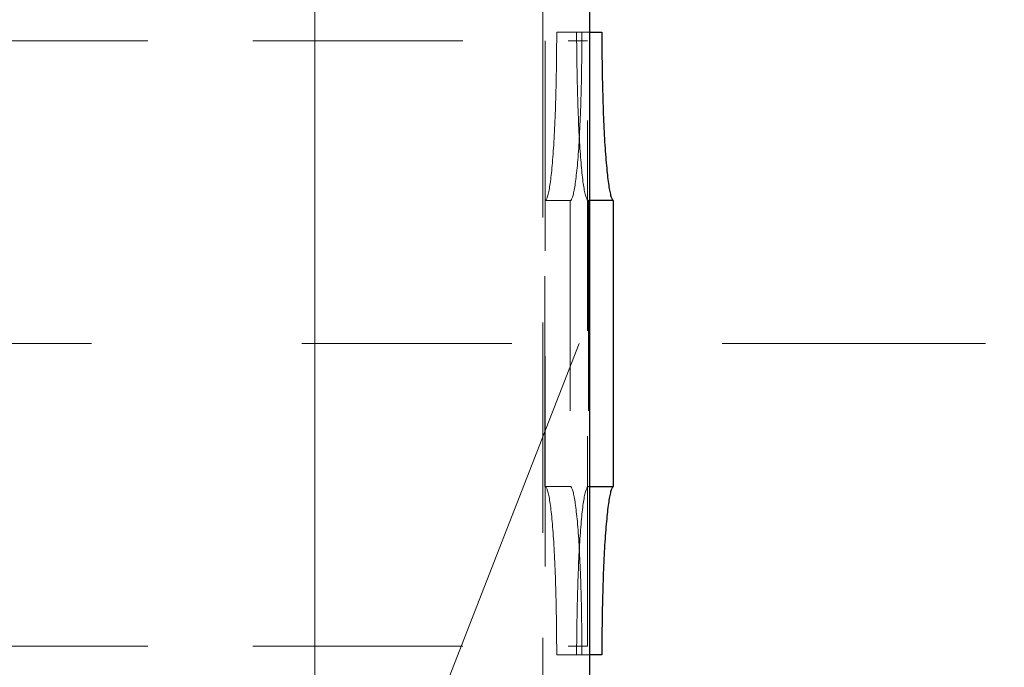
# Model space of a CAD drawing. Header units: millimetres. Extents: x -853 to -247, y 10927 to 11422.
# Tile 35 of 59: x -613.06 to -601.35, y 11120.85 to 11128.55. Entities that reach past the tile are written whole.
import ezdxf

# ---------------------------------------------------------------- set-up
doc = ezdxf.new("R2010")
doc.units = ezdxf.units.MM
doc.header["$LTSCALE"] = 10
doc.linetypes.add('HIDDEN', pattern=[0.375, 0.25, -0.125])
doc.linetypes.add('MITTE', pattern=[2, 1.25, -0.25, 0.25, -0.25])
doc.layers.get('Defpoints').update_dxf_attribs({"color": 1})
for name, color, linetype, lineweight in [('PS_DIM', 4, 'Continuous', 13), ('PS_Hidden', 2, 'HIDDEN', 9), ('PS_Mid', 5, 'MITTE', 15), ('PS_Pos', 1, 'Continuous', 15), ('PS_Shape', 161, 'Continuous', 30), ('PS_SOLID', 7, 'Continuous', 30)]:
    doc.layers.add(name, color=color, linetype=linetype, lineweight=lineweight)
doc.styles.add('simplex', font='simplex.shx', dxfattribs={"width": 0.75})
doc.dimstyles.new('1_10_PRZ', dxfattribs={"dimtxt": 2, "dimasz": 1, "dimexe": 2, "dimexo": 5, "dimgap": 1, "dimtad": 1, "dimdec": 0, "dimlfac": 10, "dimtxsty": 'simplex', "dimblk": 'dimznak', "dimcen": 2, "dimse1": 1, "dimse2": 1, "dimclrt": 3, "dimadec": 1, "dimazin": 0, "dimtfac": 1, "dimtdec": 0, "dimtix": 1, "dimtmove": 2, "dimatfit": 3, "dimldrblk": 'dim-grot', "dimfxl": 1, "dimarcsym": 0})

# ---------------------------------------------------------------- blocks, each defined once
blk = doc.blocks.new('dimznak')
at = {"color": 0}
for points in [[(0, 2), (0, -2)], [(-2, 0), (2, 0)]]:
    blk.add_lwpolyline(points, dxfattribs=at)
at = {"color": 2}
blk.add_lwpolyline([(1, 1), (-1, -1)], dxfattribs=at)
blk = doc.blocks.new('*D89')
at = {"layer": 'Defpoints', "color": 0, "transparency": 16777216}
for p in [(-606.277, 11120.703), (-598.133, 11120.703), (-606.277, 10976.703)]:
    blk.add_point(p, dxfattribs=at)
at = {"layer": 'PS_DIM', "color": 0, "lineweight": -2, "transparency": 16777216}
blk.add_line((-598.133, 10977.703), (-598.133, 11119.703), dxfattribs=at)
for p, rotation in [((-598.133, 11120.703), 90), ((-598.133, 10976.703), 270)]:
    blk.add_blockref('dimznak', p, dxfattribs=dict(at, rotation=rotation))
at = {"layer": 'PS_DIM', "color": 3, "transparency": 16777216, "insert": (-600.133, 11048.703), "char_height": 2, "attachment_point": 5, "rotation": 90, "style": 'simplex'}
blk.add_mtext('1440', dxfattribs=at)
blk = doc.blocks.new('dim-grot')
blk.add_hatch(color=256).paths.add_polyline_path([(0, 0), (-2, 0.5), (-2, -0.5)])
blk.add_lwpolyline([(0, 0), (-2, 0.5), (-2, -0.5), (0, 0)])
blk = doc.blocks.new('*D90')
at = {"layer": 'Defpoints', "color": 0, "transparency": 16777216}
for p in [(-606.133, 11121.003), (-598.133, 11121.003), (-606.277, 11120.703)]:
    blk.add_point(p, dxfattribs=at)
at = {"layer": 'PS_DIM', "color": 0, "lineweight": -2, "transparency": 16777216}
for p, q in [((-598.133, 11122.003), (-598.133, 11123.003)), ((-598.133, 11120.703), (-598.133, 11121.003)), ((-598.133, 11119.703), (-598.133, 11118.703))]:
    blk.add_line(p, q, dxfattribs=at)
for p, rotation in [((-598.133, 11121.003), 270), ((-598.133, 11120.703), 90)]:
    blk.add_blockref('dimznak', p, dxfattribs=dict(at, rotation=rotation))
at = {"layer": 'PS_DIM', "color": 3, "transparency": 16777216, "insert": (-600.133, 11119.557), "char_height": 2, "attachment_point": 5, "rotation": 90, "style": 'simplex'}
blk.add_mtext('3', dxfattribs=at)
blk = doc.blocks.new('*D91')
at = {"layer": 'Defpoints', "color": 0, "transparency": 16777216}
for p in [(-606.133, 11128.403), (-598.133, 11128.403), (-606.133, 11121.003)]:
    blk.add_point(p, dxfattribs=at)
at = {"layer": 'PS_DIM', "color": 0, "lineweight": -2, "transparency": 16777216}
blk.add_line((-598.133, 11122.003), (-598.133, 11127.403), dxfattribs=at)
for p, rotation in [((-598.133, 11128.403), 90), ((-598.133, 11121.003), 270)]:
    blk.add_blockref('dimznak', p, dxfattribs=dict(at, rotation=rotation))
at = {"layer": 'PS_DIM', "color": 3, "transparency": 16777216, "insert": (-600.133, 11124.703), "char_height": 2, "attachment_point": 5, "rotation": 90, "style": 'simplex'}
blk.add_mtext('74', dxfattribs=at)
blk = doc.blocks.new('*D92')
at = {"layer": 'Defpoints', "color": 0, "transparency": 16777216}
for p in [(-606.277, 11128.703), (-598.133, 11128.703), (-606.133, 11128.403)]:
    blk.add_point(p, dxfattribs=at)
at = {"layer": 'PS_DIM', "color": 0, "lineweight": -2, "transparency": 16777216}
for p, q in [((-598.133, 11129.703), (-598.133, 11130.703)), ((-598.133, 11128.403), (-598.133, 11128.703)), ((-598.133, 11127.403), (-598.133, 11126.403))]:
    blk.add_line(p, q, dxfattribs=at)
for p, rotation in [((-598.133, 11128.703), 270), ((-598.133, 11128.403), 90)]:
    blk.add_blockref('dimznak', p, dxfattribs=dict(at, rotation=rotation))
at = {"layer": 'PS_DIM', "color": 3, "transparency": 16777216, "insert": (-600.133, 11130.314), "char_height": 2, "attachment_point": 5, "rotation": 90, "style": 'simplex'}
blk.add_mtext('3', dxfattribs=at)
blk = doc.blocks.new('*D93')
at = {"layer": 'Defpoints', "color": 0, "transparency": 16777216}
for p in [(-607.275, 11148.403), (-598.133, 11148.403), (-606.277, 11128.703)]:
    blk.add_point(p, dxfattribs=at)
at = {"layer": 'PS_DIM', "color": 0, "lineweight": -2, "transparency": 16777216}
blk.add_line((-598.133, 11129.703), (-598.133, 11147.403), dxfattribs=at)
for p, rotation in [((-598.133, 11148.403), 90), ((-598.133, 11128.703), 270)]:
    blk.add_blockref('dimznak', p, dxfattribs=dict(at, rotation=rotation))
at = {"layer": 'PS_DIM', "color": 3, "transparency": 16777216, "insert": (-600.133, 11138.553), "char_height": 2, "attachment_point": 5, "rotation": 90, "style": 'simplex'}
blk.add_mtext('197', dxfattribs=at)
blk = doc.blocks.new('*D95')
at = {"layer": 'Defpoints', "color": 0, "transparency": 16777216}
for p in [(-607.558, 11148.703), (-592.796, 11148.703), (-607.558, 10948.703)]:
    blk.add_point(p, dxfattribs=at)
at = {"layer": 'PS_DIM', "color": 0, "lineweight": -2, "transparency": 16777216}
blk.add_line((-592.796, 10949.703), (-592.796, 11147.703), dxfattribs=at)
for p, rotation in [((-592.796, 11148.703), 90), ((-592.796, 10948.703), 270)]:
    blk.add_blockref('dimznak', p, dxfattribs=dict(at, rotation=rotation))
at = {"layer": 'PS_DIM', "color": 3, "transparency": 16777216, "insert": (-594.796, 11048.703), "char_height": 2, "attachment_point": 5, "rotation": 90, "style": 'simplex'}
blk.add_mtext('2000', dxfattribs=at)
blk = doc.blocks.new('*X234')
at = {"layer": 'PS_Hidden', "color": 2, "linetype": 'HIDDEN'}
for p, q in [((-606.836, 11128.703), (-606.836, 11120.703)), ((-606.67, 11128.403), (-606.67, 11128.352)), ((-606.67, 11128.403), (-606.433, 11128.403)), ((-606.433, 11128.403), (-606.277, 11128.403)), ((-606.433, 11128.352), (-606.433, 11128.403)), ((-606.433, 11128.403), (-606.433, 11128.403)), ((-606.371, 11128.352), (-606.371, 11128.403)), ((-779.036, 11128.303), (-606.305, 11128.303)), ((-606.808, 11128.303), (-606.808, 11121.103)), ((-606.67, 11128.302), (-606.671, 11128.251)), ((-606.67, 11128.352), (-606.67, 11128.302)), ((-606.433, 11128.302), (-606.433, 11128.352)), ((-606.432, 11128.251), (-606.433, 11128.302)), ((-606.371, 11128.302), (-606.371, 11128.352)), ((-606.371, 11128.251), (-606.371, 11128.302)), ((-606.305, 11121.103), (-606.305, 11128.303)), ((-606.671, 11128.15), (-606.672, 11128.1)), ((-606.671, 11128.251), (-606.671, 11128.201)), ((-606.671, 11128.201), (-606.671, 11128.15)), ((-606.432, 11128.201), (-606.432, 11128.251)), ((-606.432, 11128.15), (-606.432, 11128.201)), ((-606.431, 11128.1), (-606.432, 11128.15)), ((-606.372, 11128.201), (-606.371, 11128.251)), ((-606.372, 11128.15), (-606.372, 11128.201)), ((-606.372, 11128.1), (-606.372, 11128.15)), ((-606.672, 11128.05), (-606.673, 11128)), ((-606.672, 11128.1), (-606.672, 11128.05)), ((-606.431, 11128.05), (-606.431, 11128.1)), ((-606.43, 11128), (-606.431, 11128.05)), ((-606.374, 11128), (-606.373, 11128.05)), ((-606.373, 11128.05), (-606.372, 11128.1)), ((-606.674, 11127.951), (-606.675, 11127.902)), ((-606.673, 11128), (-606.674, 11127.951)), ((-606.429, 11127.951), (-606.43, 11128)), ((-606.428, 11127.902), (-606.429, 11127.951)), ((-606.375, 11127.902), (-606.374, 11127.951)), ((-606.374, 11127.951), (-606.374, 11128)), ((-606.677, 11127.804), (-606.678, 11127.756)), ((-606.676, 11127.853), (-606.677, 11127.804)), ((-606.675, 11127.902), (-606.676, 11127.853)), ((-606.427, 11127.853), (-606.428, 11127.902)), ((-606.426, 11127.804), (-606.427, 11127.853)), ((-606.425, 11127.756), (-606.426, 11127.804)), ((-606.378, 11127.756), (-606.377, 11127.804)), ((-606.377, 11127.804), (-606.376, 11127.853)), ((-606.376, 11127.853), (-606.375, 11127.902)), ((-606.679, 11127.708), (-606.68, 11127.661)), ((-606.678, 11127.756), (-606.679, 11127.708)), ((-606.424, 11127.708), (-606.425, 11127.756)), ((-606.423, 11127.661), (-606.424, 11127.708)), ((-606.381, 11127.661), (-606.38, 11127.708)), ((-606.38, 11127.708), (-606.378, 11127.756)), ((-606.683, 11127.568), (-606.684, 11127.522)), ((-606.681, 11127.614), (-606.683, 11127.568)), ((-606.68, 11127.661), (-606.681, 11127.614)), ((-606.421, 11127.614), (-606.423, 11127.661)), ((-606.42, 11127.568), (-606.421, 11127.614)), ((-606.418, 11127.522), (-606.42, 11127.568)), ((-606.385, 11127.522), (-606.384, 11127.568)), ((-606.384, 11127.568), (-606.382, 11127.614)), ((-606.382, 11127.614), (-606.381, 11127.661)), ((-606.686, 11127.477), (-606.688, 11127.432)), ((-606.684, 11127.522), (-606.686, 11127.477)), ((-606.417, 11127.477), (-606.418, 11127.522)), ((-606.415, 11127.432), (-606.417, 11127.477)), ((-606.388, 11127.432), (-606.387, 11127.477)), ((-606.387, 11127.477), (-606.385, 11127.522)), ((-606.691, 11127.345), (-606.693, 11127.302)), ((-606.689, 11127.388), (-606.691, 11127.345)), ((-606.688, 11127.432), (-606.689, 11127.388)), ((-606.413, 11127.388), (-606.415, 11127.432)), ((-606.412, 11127.345), (-606.413, 11127.388)), ((-606.41, 11127.302), (-606.412, 11127.345)), ((-606.394, 11127.302), (-606.392, 11127.345)), ((-606.392, 11127.345), (-606.39, 11127.388)), ((-606.39, 11127.388), (-606.388, 11127.432)), ((-606.697, 11127.219), (-606.699, 11127.179)), ((-606.695, 11127.26), (-606.697, 11127.219)), ((-606.693, 11127.302), (-606.695, 11127.26)), ((-606.408, 11127.26), (-606.41, 11127.302)), ((-606.406, 11127.219), (-606.408, 11127.26)), ((-606.404, 11127.179), (-606.406, 11127.219)), ((-606.4, 11127.179), (-606.398, 11127.219)), ((-606.398, 11127.219), (-606.396, 11127.26)), ((-606.396, 11127.26), (-606.394, 11127.302)), ((-606.704, 11127.1), (-606.706, 11127.062)), ((-606.702, 11127.139), (-606.704, 11127.1)), ((-606.699, 11127.179), (-606.702, 11127.139)), ((-606.407, 11127.062), (-606.405, 11127.1)), ((-606.405, 11127.1), (-606.402, 11127.139)), ((-606.401, 11127.139), (-606.404, 11127.179)), ((-606.402, 11127.139), (-606.4, 11127.179)), ((-606.399, 11127.1), (-606.401, 11127.139)), ((-606.397, 11127.062), (-606.399, 11127.1)), ((-606.711, 11126.989), (-606.714, 11126.953)), ((-606.709, 11127.025), (-606.711, 11126.989)), ((-606.706, 11127.062), (-606.709, 11127.025)), ((-606.414, 11126.953), (-606.412, 11126.989)), ((-606.412, 11126.989), (-606.409, 11127.025)), ((-606.409, 11127.025), (-606.407, 11127.062)), ((-606.394, 11127.025), (-606.397, 11127.062)), ((-606.392, 11126.989), (-606.394, 11127.025)), ((-606.389, 11126.953), (-606.392, 11126.989)), ((-606.719, 11126.886), (-606.722, 11126.853)), ((-606.716, 11126.919), (-606.719, 11126.886)), ((-606.714, 11126.953), (-606.716, 11126.919)), ((-606.422, 11126.853), (-606.42, 11126.886)), ((-606.42, 11126.886), (-606.417, 11126.919)), ((-606.417, 11126.919), (-606.414, 11126.953)), ((-606.387, 11126.919), (-606.389, 11126.953)), ((-606.384, 11126.886), (-606.387, 11126.919)), ((-606.381, 11126.853), (-606.384, 11126.886)), ((-606.73, 11126.762), (-606.733, 11126.733)), ((-606.727, 11126.791), (-606.73, 11126.762)), ((-606.724, 11126.821), (-606.727, 11126.791)), ((-606.722, 11126.853), (-606.724, 11126.821)), ((-606.434, 11126.733), (-606.431, 11126.762)), ((-606.431, 11126.762), (-606.428, 11126.791)), ((-606.428, 11126.791), (-606.425, 11126.821)), ((-606.425, 11126.821), (-606.422, 11126.853)), ((-606.379, 11126.821), (-606.381, 11126.853)), ((-606.376, 11126.791), (-606.379, 11126.821)), ((-606.373, 11126.762), (-606.376, 11126.791)), ((-606.37, 11126.733), (-606.373, 11126.762)), ((-606.745, 11126.63), (-606.748, 11126.607)), ((-606.742, 11126.654), (-606.745, 11126.63)), ((-606.739, 11126.679), (-606.742, 11126.654)), ((-606.736, 11126.706), (-606.739, 11126.679)), ((-606.733, 11126.733), (-606.736, 11126.706)), ((-606.449, 11126.607), (-606.446, 11126.63)), ((-606.446, 11126.63), (-606.443, 11126.654)), ((-606.443, 11126.654), (-606.44, 11126.679)), ((-606.44, 11126.679), (-606.437, 11126.706)), ((-606.437, 11126.706), (-606.434, 11126.733)), ((-606.367, 11126.706), (-606.37, 11126.733)), ((-606.364, 11126.679), (-606.367, 11126.706)), ((-606.361, 11126.654), (-606.364, 11126.679)), ((-606.358, 11126.63), (-606.361, 11126.654)), ((-606.355, 11126.607), (-606.358, 11126.63)), ((-606.765, 11126.511), (-606.768, 11126.495)), ((-606.761, 11126.528), (-606.765, 11126.511)), ((-606.758, 11126.546), (-606.761, 11126.528)), ((-606.755, 11126.565), (-606.758, 11126.546)), ((-606.751, 11126.586), (-606.755, 11126.565)), ((-606.748, 11126.607), (-606.751, 11126.586)), ((-606.469, 11126.495), (-606.465, 11126.511)), ((-606.465, 11126.511), (-606.462, 11126.528)), ((-606.462, 11126.528), (-606.459, 11126.546)), ((-606.459, 11126.546), (-606.455, 11126.565)), ((-606.455, 11126.565), (-606.452, 11126.586)), ((-606.452, 11126.586), (-606.449, 11126.607)), ((-606.351, 11126.586), (-606.355, 11126.607)), ((-606.348, 11126.565), (-606.351, 11126.586)), ((-606.345, 11126.546), (-606.348, 11126.565)), ((-606.342, 11126.528), (-606.345, 11126.546)), ((-606.338, 11126.511), (-606.342, 11126.528)), ((-606.335, 11126.495), (-606.338, 11126.511)), ((-606.806, 11126.404), (-606.81, 11126.403)), ((-606.81, 11126.403), (-606.511, 11126.403)), ((-606.81, 11123.003), (-606.81, 11126.403)), ((-606.81, 11126.403), (-606.81, 11126.403)), ((-606.803, 11126.406), (-606.806, 11126.404)), ((-606.799, 11126.409), (-606.803, 11126.406)), ((-606.796, 11126.413), (-606.799, 11126.409)), ((-606.792, 11126.419), (-606.796, 11126.413)), ((-606.789, 11126.426), (-606.792, 11126.419)), ((-606.785, 11126.434), (-606.789, 11126.426)), ((-606.782, 11126.444), (-606.785, 11126.434)), ((-606.778, 11126.455), (-606.782, 11126.444)), ((-606.775, 11126.467), (-606.778, 11126.455)), ((-606.771, 11126.48), (-606.775, 11126.467)), ((-606.768, 11126.495), (-606.771, 11126.48)), ((-606.511, 11126.403), (-606.507, 11126.404)), ((-606.511, 11126.403), (-606.511, 11123.003)), ((-606.507, 11126.404), (-606.503, 11126.406)), ((-606.503, 11126.406), (-606.5, 11126.409)), ((-606.5, 11126.409), (-606.496, 11126.413)), ((-606.496, 11126.413), (-606.493, 11126.419)), ((-606.493, 11126.419), (-606.489, 11126.426)), ((-606.489, 11126.426), (-606.486, 11126.434)), ((-606.486, 11126.434), (-606.482, 11126.444)), ((-606.482, 11126.444), (-606.479, 11126.455)), ((-606.479, 11126.455), (-606.476, 11126.467)), ((-606.476, 11126.467), (-606.472, 11126.48)), ((-606.472, 11126.48), (-606.469, 11126.495)), ((-606.331, 11126.48), (-606.335, 11126.495)), ((-606.328, 11126.467), (-606.331, 11126.48)), ((-606.325, 11126.455), (-606.328, 11126.467)), ((-606.321, 11126.444), (-606.325, 11126.455)), ((-606.318, 11126.434), (-606.321, 11126.444)), ((-606.314, 11126.426), (-606.318, 11126.434)), ((-606.311, 11126.419), (-606.314, 11126.426)), ((-606.307, 11126.413), (-606.311, 11126.419)), ((-606.304, 11126.409), (-606.307, 11126.413)), ((-606.3, 11126.406), (-606.304, 11126.409)), ((-606.297, 11126.404), (-606.3, 11126.406)), ((-606.293, 11126.403), (-606.297, 11126.404)), ((-606.277, 11126.403), (-606.293, 11126.403)), ((-606.293, 11126.403), (-606.293, 11123.003)), ((-606.81, 11123.003), (-606.806, 11123.002)), ((-606.511, 11123.003), (-606.81, 11123.003)), ((-606.806, 11123.002), (-606.803, 11123)), ((-606.803, 11123), (-606.799, 11122.997)), ((-606.799, 11122.997), (-606.796, 11122.993)), ((-606.796, 11122.993), (-606.792, 11122.987)), ((-606.507, 11123.002), (-606.511, 11123.003)), ((-606.511, 11123.003), (-606.511, 11123.003)), ((-606.503, 11123), (-606.507, 11123.002)), ((-606.5, 11122.997), (-606.503, 11123)), ((-606.496, 11122.993), (-606.5, 11122.997)), ((-606.493, 11122.987), (-606.496, 11122.993)), ((-606.311, 11122.987), (-606.307, 11122.993)), ((-606.307, 11122.993), (-606.304, 11122.997)), ((-606.304, 11122.997), (-606.3, 11123)), ((-606.3, 11123), (-606.297, 11123.002)), ((-606.297, 11123.002), (-606.293, 11123.003)), ((-606.293, 11123.003), (-606.277, 11123.003)), ((-606.293, 11123.003), (-606.293, 11123.003)), ((-606.792, 11122.987), (-606.789, 11122.98)), ((-606.789, 11122.98), (-606.785, 11122.972)), ((-606.785, 11122.972), (-606.782, 11122.962)), ((-606.782, 11122.962), (-606.778, 11122.951)), ((-606.778, 11122.951), (-606.775, 11122.939)), ((-606.775, 11122.939), (-606.771, 11122.926)), ((-606.771, 11122.926), (-606.768, 11122.911)), ((-606.768, 11122.911), (-606.765, 11122.896)), ((-606.765, 11122.896), (-606.761, 11122.879)), ((-606.761, 11122.879), (-606.758, 11122.86)), ((-606.489, 11122.98), (-606.493, 11122.987)), ((-606.486, 11122.972), (-606.489, 11122.98)), ((-606.482, 11122.962), (-606.486, 11122.972)), ((-606.479, 11122.951), (-606.482, 11122.962)), ((-606.476, 11122.939), (-606.479, 11122.951)), ((-606.472, 11122.926), (-606.476, 11122.939)), ((-606.469, 11122.911), (-606.472, 11122.926)), ((-606.465, 11122.896), (-606.469, 11122.911)), ((-606.462, 11122.879), (-606.465, 11122.896)), ((-606.459, 11122.86), (-606.462, 11122.879)), ((-606.345, 11122.86), (-606.342, 11122.879)), ((-606.342, 11122.879), (-606.338, 11122.896)), ((-606.338, 11122.896), (-606.335, 11122.911)), ((-606.335, 11122.911), (-606.331, 11122.926)), ((-606.331, 11122.926), (-606.328, 11122.939)), ((-606.328, 11122.939), (-606.325, 11122.951)), ((-606.325, 11122.951), (-606.321, 11122.962)), ((-606.321, 11122.962), (-606.318, 11122.972)), ((-606.318, 11122.972), (-606.314, 11122.98)), ((-606.314, 11122.98), (-606.311, 11122.987)), ((-606.758, 11122.86), (-606.755, 11122.841)), ((-606.755, 11122.841), (-606.751, 11122.82)), ((-606.751, 11122.82), (-606.748, 11122.799)), ((-606.748, 11122.799), (-606.745, 11122.776)), ((-606.745, 11122.776), (-606.742, 11122.752)), ((-606.455, 11122.841), (-606.459, 11122.86)), ((-606.452, 11122.82), (-606.455, 11122.841)), ((-606.449, 11122.799), (-606.452, 11122.82)), ((-606.446, 11122.776), (-606.449, 11122.799)), ((-606.443, 11122.752), (-606.446, 11122.776)), ((-606.361, 11122.752), (-606.358, 11122.776)), ((-606.358, 11122.776), (-606.355, 11122.799)), ((-606.355, 11122.799), (-606.351, 11122.82)), ((-606.351, 11122.82), (-606.348, 11122.841)), ((-606.348, 11122.841), (-606.345, 11122.86)), ((-606.742, 11122.752), (-606.739, 11122.727)), ((-606.739, 11122.727), (-606.736, 11122.7)), ((-606.736, 11122.7), (-606.733, 11122.673)), ((-606.733, 11122.673), (-606.73, 11122.645)), ((-606.73, 11122.645), (-606.727, 11122.615)), ((-606.44, 11122.727), (-606.443, 11122.752)), ((-606.437, 11122.7), (-606.44, 11122.727)), ((-606.434, 11122.673), (-606.437, 11122.7)), ((-606.431, 11122.645), (-606.434, 11122.673)), ((-606.428, 11122.615), (-606.431, 11122.645)), ((-606.376, 11122.615), (-606.373, 11122.645)), ((-606.373, 11122.645), (-606.37, 11122.673)), ((-606.37, 11122.673), (-606.367, 11122.7)), ((-606.367, 11122.7), (-606.364, 11122.727)), ((-606.364, 11122.727), (-606.361, 11122.752)), ((-606.727, 11122.615), (-606.724, 11122.585)), ((-606.724, 11122.585), (-606.722, 11122.553)), ((-606.722, 11122.553), (-606.719, 11122.521)), ((-606.425, 11122.585), (-606.428, 11122.615)), ((-606.422, 11122.553), (-606.425, 11122.585)), ((-606.42, 11122.521), (-606.422, 11122.553)), ((-606.384, 11122.521), (-606.381, 11122.553)), ((-606.381, 11122.553), (-606.379, 11122.585)), ((-606.379, 11122.585), (-606.376, 11122.615)), ((-606.719, 11122.521), (-606.716, 11122.487)), ((-606.716, 11122.487), (-606.714, 11122.453)), ((-606.714, 11122.453), (-606.711, 11122.417)), ((-606.711, 11122.417), (-606.709, 11122.381)), ((-606.417, 11122.487), (-606.42, 11122.521)), ((-606.414, 11122.453), (-606.417, 11122.487)), ((-606.412, 11122.417), (-606.414, 11122.453)), ((-606.409, 11122.381), (-606.412, 11122.417)), ((-606.394, 11122.381), (-606.392, 11122.417)), ((-606.392, 11122.417), (-606.389, 11122.453)), ((-606.389, 11122.453), (-606.387, 11122.487)), ((-606.387, 11122.487), (-606.384, 11122.521)), ((-606.709, 11122.381), (-606.706, 11122.344)), ((-606.706, 11122.344), (-606.704, 11122.306)), ((-606.704, 11122.306), (-606.702, 11122.267)), ((-606.407, 11122.344), (-606.409, 11122.381)), ((-606.405, 11122.306), (-606.407, 11122.344)), ((-606.402, 11122.267), (-606.405, 11122.306)), ((-606.401, 11122.267), (-606.399, 11122.306)), ((-606.399, 11122.306), (-606.397, 11122.344)), ((-606.397, 11122.344), (-606.394, 11122.381)), ((-606.702, 11122.267), (-606.699, 11122.227)), ((-606.699, 11122.227), (-606.697, 11122.187)), ((-606.697, 11122.187), (-606.695, 11122.146)), ((-606.408, 11122.146), (-606.406, 11122.187)), ((-606.406, 11122.187), (-606.404, 11122.227)), ((-606.404, 11122.227), (-606.401, 11122.267)), ((-606.4, 11122.227), (-606.402, 11122.267)), ((-606.398, 11122.187), (-606.4, 11122.227)), ((-606.396, 11122.146), (-606.398, 11122.187)), ((-606.695, 11122.146), (-606.693, 11122.104)), ((-606.693, 11122.104), (-606.691, 11122.061)), ((-606.691, 11122.061), (-606.689, 11122.018)), ((-606.413, 11122.018), (-606.412, 11122.061)), ((-606.412, 11122.061), (-606.41, 11122.104)), ((-606.41, 11122.104), (-606.408, 11122.146)), ((-606.394, 11122.104), (-606.396, 11122.146)), ((-606.392, 11122.061), (-606.394, 11122.104)), ((-606.39, 11122.018), (-606.392, 11122.061)), ((-606.689, 11122.018), (-606.688, 11121.974)), ((-606.688, 11121.974), (-606.686, 11121.929)), ((-606.417, 11121.929), (-606.415, 11121.974)), ((-606.415, 11121.974), (-606.413, 11122.018)), ((-606.388, 11121.974), (-606.39, 11122.018)), ((-606.387, 11121.929), (-606.388, 11121.974)), ((-606.686, 11121.929), (-606.684, 11121.884)), ((-606.684, 11121.884), (-606.683, 11121.838)), ((-606.683, 11121.838), (-606.681, 11121.792)), ((-606.421, 11121.792), (-606.42, 11121.838)), ((-606.42, 11121.838), (-606.418, 11121.884)), ((-606.418, 11121.884), (-606.417, 11121.929)), ((-606.385, 11121.884), (-606.387, 11121.929)), ((-606.384, 11121.838), (-606.385, 11121.884)), ((-606.382, 11121.792), (-606.384, 11121.838)), ((-606.681, 11121.792), (-606.68, 11121.745)), ((-606.68, 11121.745), (-606.679, 11121.698)), ((-606.424, 11121.698), (-606.423, 11121.745)), ((-606.423, 11121.745), (-606.421, 11121.792)), ((-606.381, 11121.745), (-606.382, 11121.792)), ((-606.38, 11121.698), (-606.381, 11121.745)), ((-606.679, 11121.698), (-606.678, 11121.65)), ((-606.678, 11121.65), (-606.677, 11121.602)), ((-606.677, 11121.602), (-606.676, 11121.553)), ((-606.427, 11121.553), (-606.426, 11121.602)), ((-606.426, 11121.602), (-606.425, 11121.65)), ((-606.425, 11121.65), (-606.424, 11121.698)), ((-606.378, 11121.65), (-606.38, 11121.698)), ((-606.377, 11121.602), (-606.378, 11121.65)), ((-606.376, 11121.553), (-606.377, 11121.602)), ((-606.676, 11121.553), (-606.675, 11121.504)), ((-606.675, 11121.504), (-606.674, 11121.455)), ((-606.429, 11121.455), (-606.428, 11121.504)), ((-606.428, 11121.504), (-606.427, 11121.553)), ((-606.375, 11121.504), (-606.376, 11121.553)), ((-606.374, 11121.455), (-606.375, 11121.504)), ((-606.674, 11121.455), (-606.673, 11121.406)), ((-606.673, 11121.406), (-606.672, 11121.356)), ((-606.672, 11121.356), (-606.672, 11121.306)), ((-606.431, 11121.356), (-606.43, 11121.406)), ((-606.431, 11121.306), (-606.431, 11121.356)), ((-606.43, 11121.406), (-606.429, 11121.455)), ((-606.374, 11121.406), (-606.374, 11121.455)), ((-606.373, 11121.356), (-606.374, 11121.406)), ((-606.372, 11121.306), (-606.373, 11121.356)), ((-606.672, 11121.306), (-606.671, 11121.256)), ((-606.671, 11121.256), (-606.671, 11121.205)), ((-606.432, 11121.256), (-606.431, 11121.306)), ((-606.432, 11121.205), (-606.432, 11121.256)), ((-606.372, 11121.256), (-606.372, 11121.306)), ((-606.372, 11121.205), (-606.372, 11121.256)), ((-606.671, 11121.205), (-606.671, 11121.155)), ((-606.671, 11121.155), (-606.67, 11121.104)), ((-606.433, 11121.104), (-606.432, 11121.155)), ((-606.432, 11121.155), (-606.432, 11121.205)), ((-606.371, 11121.155), (-606.372, 11121.205)), ((-606.371, 11121.104), (-606.371, 11121.155)), ((-779.036, 11121.103), (-606.305, 11121.103)), ((-606.67, 11121.104), (-606.67, 11121.054)), ((-606.67, 11121.054), (-606.67, 11121.003)), ((-606.433, 11121.003), (-606.67, 11121.003)), ((-606.433, 11121.054), (-606.433, 11121.104)), ((-606.433, 11121.003), (-606.433, 11121.054)), ((-606.277, 11121.003), (-606.433, 11121.003)), ((-606.371, 11121.054), (-606.371, 11121.104)), ((-606.371, 11121.003), (-606.371, 11121.054))]:
    blk.add_line(p, q, dxfattribs=at)
at = {"layer": 'PS_Mid', "color": 5, "linetype": 'MITTE'}
for p, q in [((-609.549, 11123.703), (-609.549, 11153.403)), ((-609.549, 10971.703), (-609.549, 11125.703)), ((-784.703, 11124.703), (-601.569, 11124.703))]:
    blk.add_line(p, q, dxfattribs=at)
at = {"layer": 'PS_SOLID', "color": 7, "linetype": 'Continuous'}
for p, q in [((-606.277, 11120.703), (-606.277, 11128.703)), ((-606.277, 11128.403), (-606.133, 11128.403)), ((-606.133, 11128.403), (-606.133, 11128.352)), ((-606.133, 11128.352), (-606.133, 11128.302)), ((-606.133, 11128.302), (-606.133, 11128.251)), ((-606.133, 11128.251), (-606.133, 11128.201)), ((-606.133, 11128.201), (-606.132, 11128.15)), ((-606.132, 11128.15), (-606.132, 11128.1)), ((-606.132, 11128.1), (-606.131, 11128.05)), ((-606.131, 11128.05), (-606.131, 11128)), ((-606.131, 11128), (-606.13, 11127.951)), ((-606.13, 11127.951), (-606.129, 11127.902)), ((-606.129, 11127.902), (-606.128, 11127.853)), ((-606.128, 11127.853), (-606.127, 11127.804)), ((-606.127, 11127.804), (-606.126, 11127.756)), ((-606.126, 11127.756), (-606.125, 11127.708)), ((-606.125, 11127.708), (-606.123, 11127.661)), ((-606.123, 11127.661), (-606.122, 11127.614)), ((-606.122, 11127.614), (-606.121, 11127.568)), ((-606.121, 11127.568), (-606.119, 11127.522)), ((-606.119, 11127.522), (-606.118, 11127.477)), ((-606.118, 11127.477), (-606.116, 11127.432)), ((-606.116, 11127.432), (-606.114, 11127.388)), ((-606.114, 11127.388), (-606.112, 11127.345)), ((-606.112, 11127.345), (-606.11, 11127.302)), ((-606.11, 11127.302), (-606.108, 11127.26)), ((-606.108, 11127.26), (-606.106, 11127.219)), ((-606.106, 11127.219), (-606.104, 11127.179)), ((-606.104, 11127.179), (-606.102, 11127.139)), ((-606.102, 11127.139), (-606.1, 11127.1)), ((-606.1, 11127.1), (-606.097, 11127.062)), ((-606.097, 11127.062), (-606.095, 11127.025)), ((-606.095, 11127.025), (-606.093, 11126.989)), ((-606.093, 11126.989), (-606.09, 11126.953)), ((-606.09, 11126.953), (-606.087, 11126.919)), ((-606.087, 11126.919), (-606.085, 11126.886)), ((-606.085, 11126.886), (-606.082, 11126.853)), ((-606.082, 11126.853), (-606.079, 11126.821)), ((-606.079, 11126.821), (-606.076, 11126.791)), ((-606.076, 11126.791), (-606.074, 11126.762)), ((-606.074, 11126.762), (-606.071, 11126.733)), ((-606.071, 11126.733), (-606.068, 11126.706)), ((-606.068, 11126.706), (-606.065, 11126.679)), ((-606.065, 11126.679), (-606.062, 11126.654)), ((-606.062, 11126.654), (-606.058, 11126.63)), ((-606.058, 11126.63), (-606.055, 11126.607)), ((-606.055, 11126.607), (-606.052, 11126.586)), ((-606.052, 11126.586), (-606.049, 11126.565)), ((-606.049, 11126.565), (-606.046, 11126.546)), ((-606.046, 11126.546), (-606.042, 11126.528)), ((-606.042, 11126.528), (-606.039, 11126.511)), ((-606.039, 11126.511), (-606.036, 11126.495)), ((-605.994, 11126.403), (-606.277, 11126.403)), ((-606.036, 11126.495), (-606.032, 11126.48)), ((-606.032, 11126.48), (-606.029, 11126.467)), ((-606.029, 11126.467), (-606.025, 11126.455)), ((-606.025, 11126.455), (-606.022, 11126.444)), ((-606.022, 11126.444), (-606.018, 11126.434)), ((-606.018, 11126.434), (-606.015, 11126.426)), ((-606.015, 11126.426), (-606.011, 11126.419)), ((-606.011, 11126.419), (-606.008, 11126.413)), ((-606.008, 11126.413), (-606.004, 11126.409)), ((-606.004, 11126.409), (-606.001, 11126.406)), ((-606.001, 11126.406), (-605.997, 11126.404)), ((-605.997, 11126.404), (-605.994, 11126.403)), ((-605.994, 11126.403), (-605.994, 11126.403)), ((-605.994, 11123.003), (-605.994, 11126.403)), ((-606.277, 11123.003), (-605.994, 11123.003)), ((-606.008, 11122.993), (-606.011, 11122.987)), ((-606.004, 11122.997), (-606.008, 11122.993)), ((-606.001, 11123), (-606.004, 11122.997)), ((-605.997, 11123.002), (-606.001, 11123)), ((-605.994, 11123.003), (-605.997, 11123.002)), ((-606.042, 11122.879), (-606.046, 11122.86)), ((-606.039, 11122.896), (-606.042, 11122.879)), ((-606.036, 11122.911), (-606.039, 11122.896)), ((-606.032, 11122.926), (-606.036, 11122.911)), ((-606.029, 11122.939), (-606.032, 11122.926)), ((-606.025, 11122.951), (-606.029, 11122.939)), ((-606.022, 11122.962), (-606.025, 11122.951)), ((-606.018, 11122.972), (-606.022, 11122.962)), ((-606.015, 11122.98), (-606.018, 11122.972)), ((-606.011, 11122.987), (-606.015, 11122.98)), ((-606.058, 11122.776), (-606.062, 11122.752)), ((-606.055, 11122.799), (-606.058, 11122.776)), ((-606.052, 11122.82), (-606.055, 11122.799)), ((-606.049, 11122.841), (-606.052, 11122.82)), ((-606.046, 11122.86), (-606.049, 11122.841)), ((-606.074, 11122.645), (-606.076, 11122.615)), ((-606.071, 11122.673), (-606.074, 11122.645)), ((-606.068, 11122.7), (-606.071, 11122.673)), ((-606.065, 11122.727), (-606.068, 11122.7)), ((-606.062, 11122.752), (-606.065, 11122.727)), ((-606.082, 11122.553), (-606.085, 11122.521)), ((-606.079, 11122.585), (-606.082, 11122.553)), ((-606.076, 11122.615), (-606.079, 11122.585)), ((-606.093, 11122.417), (-606.095, 11122.381)), ((-606.09, 11122.453), (-606.093, 11122.417)), ((-606.087, 11122.487), (-606.09, 11122.453)), ((-606.085, 11122.521), (-606.087, 11122.487)), ((-606.1, 11122.306), (-606.102, 11122.267)), ((-606.097, 11122.344), (-606.1, 11122.306)), ((-606.095, 11122.381), (-606.097, 11122.344)), ((-606.106, 11122.187), (-606.108, 11122.146)), ((-606.104, 11122.227), (-606.106, 11122.187)), ((-606.102, 11122.267), (-606.104, 11122.227)), ((-606.112, 11122.061), (-606.114, 11122.018)), ((-606.11, 11122.104), (-606.112, 11122.061)), ((-606.108, 11122.146), (-606.11, 11122.104)), ((-606.116, 11121.974), (-606.118, 11121.929)), ((-606.114, 11122.018), (-606.116, 11121.974)), ((-606.121, 11121.838), (-606.122, 11121.792)), ((-606.119, 11121.884), (-606.121, 11121.838)), ((-606.118, 11121.929), (-606.119, 11121.884)), ((-606.123, 11121.745), (-606.125, 11121.698)), ((-606.122, 11121.792), (-606.123, 11121.745)), ((-606.127, 11121.602), (-606.128, 11121.553)), ((-606.126, 11121.65), (-606.127, 11121.602)), ((-606.125, 11121.698), (-606.126, 11121.65)), ((-606.129, 11121.504), (-606.13, 11121.455)), ((-606.128, 11121.553), (-606.129, 11121.504)), ((-606.131, 11121.356), (-606.132, 11121.306)), ((-606.13, 11121.455), (-606.131, 11121.406)), ((-606.131, 11121.406), (-606.131, 11121.356)), ((-606.132, 11121.256), (-606.133, 11121.205)), ((-606.132, 11121.306), (-606.132, 11121.256)), ((-606.133, 11121.205), (-606.133, 11121.155)), ((-606.133, 11121.155), (-606.133, 11121.104)), ((-606.133, 11121.003), (-606.277, 11121.003)), ((-606.133, 11121.104), (-606.133, 11121.054)), ((-606.133, 11121.054), (-606.133, 11121.003)), ((-606.133, 11121.003), (-606.133, 11121.003))]:
    blk.add_line(p, q, dxfattribs=at)
blk = doc.blocks.new('*X258')
at = {"color": 1}
blk.add_line((-606.402, 11124.703), (-609.323, 11117.224), dxfattribs=at)

msp = doc.modelspace()

# ---------------------------------------------------------------- block references
at = {"layer": 'PS_Pos'}
msp.add_blockref('*X258', (0, 0), dxfattribs=at)
at = {"layer": 'PS_Shape', "color": 31}
msp.add_blockref('*X234', (0, 0), dxfattribs=at)

# ---------------------------------------------------------------- dimensions: what is measured, and where the dimension line sits
at = {"layer": 'PS_DIM'}
for base, p1, p2, picture, middle in [((-592.796, 11148.703), (-607.558, 10948.703), (-607.558, 11148.703), '*D95', (-594.796, 11048.703)), ((-598.133, 11148.403), (-606.277, 11128.703), (-607.275, 11148.403), '*D93', (-600.133, 11138.553)), ((-598.133, 11128.403), (-606.133, 11121.003), (-606.133, 11128.403), '*D91', (-600.133, 11124.703)), ((-598.133, 11120.703), (-606.277, 10976.703), (-606.277, 11120.703), '*D89', (-600.133, 11048.703))]:
    dim = msp.add_linear_dim(base=base, p1=p1, p2=p2, angle=90, dimstyle='1_10_PRZ', dxfattribs=at)
    dim.commit()
    dim.dimension.update_dxf_attribs({"geometry": picture, "text_midpoint": middle})
for base, p1, p2, picture, middle in [((-598.133, 11128.703), (-606.133, 11128.403), (-606.277, 11128.703), '*D92', (-600.133, 11130.314)), ((-598.133, 11121.003), (-606.277, 11120.703), (-606.133, 11121.003), '*D90', (-600.133, 11119.557))]:
    dim = msp.add_linear_dim(base=base, p1=p1, p2=p2, angle=90, dimstyle='1_10_PRZ', dxfattribs=at)
    dim.commit()
    dim.dimension.update_dxf_attribs({"geometry": picture, "text_midpoint": middle, "dimtype": 128})

doc.saveas('drawing.dxf')
